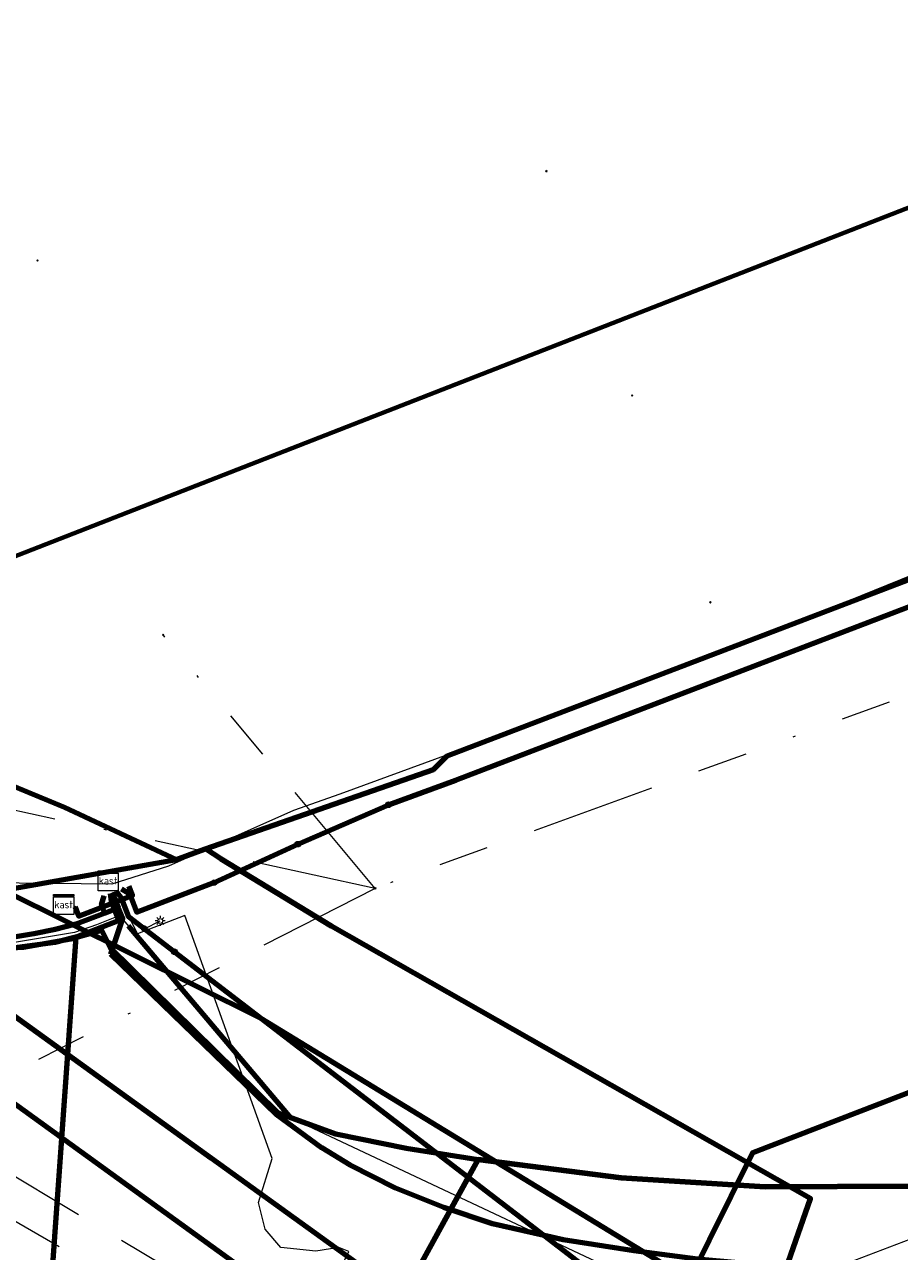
# Model space of a CAD drawing. Header units: metres. Extents: x 242122 to 243107, y 567823 to 568786.
# Tile 22 of 89: x 242213 to 242248, y 568073 to 568122. Entities that reach past the tile are written whole.
import ezdxf
from ezdxf.enums import TextEntityAlignment as Align
from ezdxf.lldxf.tags import DXFTag

# ---------------------------------------------------------------- set-up
doc = ezdxf.new("R2010")
doc.units = ezdxf.units.M
doc.linetypes.add('RI-OVERIG-SO', pattern=[17, 5, -2, 2, -2, 0, -2, 2, -2])
for name, color, linetype, lineweight in [('B-WA-IE-MEUBILAIR-S', 7, 'Continuous', 18), ('B-WA-KL-DATA-G', 90, 'KL-DATA-SO', 18), ('B-WA-KL-DATA_DUCT-G', 90, 'Continuous', 100), ('B-WA-KL-DATA_HULPSTUK-S', 90, 'Continuous', 18), ('B-WA-KL-DATA_KABELBED-G', 90, 'Continuous', 100), ('B-WA-KL-DATA_MANTELBUIS-G', 90, 'Continuous', 100), ('B-WA-KL-ET_LS-G', 190, 'KL-LS-SO', 18), ('B-WA-KL-ET_LS_DUCT-G', 190, 'Continuous', 100), ('B-WA-KL-ET_LS_HULPSTUK-S', 190, 'Continuous', 18), ('B-WA-KL-ET_LS_KABELBED-G', 190, 'Continuous', 100), ('B-WA-KL-ET_LS_MANTELBUIS-G', 190, 'Continuous', 100), ('B-WA-KL-ET_MS-G', 130, 'KL-MS-SO', 18), ('B-WA-KL-ET_MS_DUCT-G', 130, 'Continuous', 100), ('B-WA-KL-ET_MS_KABELBED-G', 130, 'Continuous', 100), ('B-WA-KL-ET_MS_MANTELBUIS-G', 130, 'Continuous', 100), ('B-WA-KL-GAS_LD-G', 50, 'KL-GAS_LD-SO', 18), ('B-WA-KL-GAS_LD_MANTELBUIS-G', 50, 'Continuous', 100), ('B-WA-OG-INFO_ORIENTATIEPOLYGOON-GV', 7, 'Continuous', 70), ('B-WA-RI-VRIJVERVAL-G', 210, 'RI-OVERIG-SO', 18), ('B-WA-RI-VRIJVERVAL_HULPSTUK-S', 210, 'Continuous', 18), ('B-WE-IE-MEUBILAIR_ENEXIS NETBEHEER BV-S', 7, 'Continuous', 18), ('B-WE-KL-DATA_DUCT_ZIGGO BV-G', 90, 'Continuous', 100), ('B-WE-KL-DATA_HULPSTUK_KPN BV-S', 90, 'Continuous', 18), ('B-WE-KL-DATA_KABELBED_KPN BV-G', 90, 'Continuous', 100), ('B-WE-KL-DATA_KABELBED_ZIGGO BV-G', 90, 'Continuous', 100), ('B-WE-KL-DATA_MANTELBUIS_160_ZIGGO BV-G', 90, 'Continuous', 100), ('B-WE-KL-DATA_MANTELBUIS_POLYVINYLCHLORIDE PVC_1_KPN BV-G', 90, 'Continuous', 100), ('B-WE-KL-DATA_REGGEFIBER OPERATOR BV-G', 90, 'KL-DATA-SO', 18), ('B-WE-KL-ET_LS_230 V_ENEXIS NETBEHEER BV-G', 190, 'KL-LS-SO', 18), ('B-WE-KL-ET_LS_400 V_ENEXIS NETBEHEER BV-G', 190, 'KL-LS-SO', 18), ('B-WE-KL-ET_LS_DUCT_ENEXIS NETBEHEER BV-G', 190, 'Continuous', 100), ('B-WE-KL-ET_LS_HULPSTUK_ENEXIS NETBEHEER BV-S', 190, 'Continuous', 18), ('B-WE-KL-ET_LS_KABELBED_ENEXIS NETBEHEER BV-G', 190, 'Continuous', 100), ('B-WE-KL-ET_LS_MANTELBUIS_OVERIG_50_ENEXIS NETBEHEER BV-G', 190, 'Continuous', 100), ('B-WE-KL-ET_MS_10 KV_ENEXIS NETBEHEER BV-G', 130, 'KL-MS-SO', 18), ('B-WE-KL-ET_MS_DUCT_ENEXIS NETBEHEER BV-G', 130, 'Continuous', 100), ('B-WE-KL-ET_MS_ENEXIS NETBEHEER BV-G', 130, 'KL-MS-SO', 18), ('B-WE-KL-ET_MS_KABELBED_ENEXIS NETBEHEER BV-G', 130, 'Continuous', 100), ('B-WE-KL-ET_MS_MANTELBUIS_POLYVINYLCHLORIDE PVC_100_ENEXIS NETBEHEER BV-G', 130, 'Continuous', 100), ('B-WE-KL-GAS_LD_MANTELBUIS_POLYVINYLCHLORIDE PVC_110_ENEXIS NETBEHEER BV-G', 50, 'Continuous', 100), ('B-WE-KL-GAS_LD_SLAGVAST PVC_63_0.1 BAR_ENEXIS NETBEHEER BV-G', 50, 'KL-GAS_LD-SO', 18), ('B-WE-RI-VRIJVERVAL_GEMEENTE TYNAARLO-G', 210, 'RI-OVERIG-SO', 18), ('B-WE-RI-VRIJVERVAL_HULPSTUK_GEMEENTE TYNAARLO-S', 210, 'Continuous', 18), ('V-WA-KL-ET_MS_KABELBED-G', 130, 'V-CONTINUOUS-SO', 100), ('V-WE-KL-ET_MS_KABELBED_ENEXIS NETBEHEER BV-G', 130, 'V-CONTINUOUS-SO', 100)]:
    doc.layers.add(name, color=color, linetype=linetype, lineweight=lineweight)
doc.styles.add('NLCS-ISO', font='NLCS-ISO.ttf')
doc.styles.get("Standard").update_dxf_attribs({"font": 'arial.ttf'})
tags = doc.linetypes.add('KL-DATA-SO', pattern='A,4,-1,[101,NLCS.shx,S=0.5,R=0,X=0,Y=0],-1,4,-1,["D",Standard,S=1,R=0,X=-0.25,Y=-0.5],-1.5', length=12.5).pattern_tags.tags
tags[18] = DXFTag(74, 10)
tags = doc.linetypes.add('KL-GAS_LD-SO', pattern='A,4,-1,[69,NLCS.shx,S=0.5,R=0,X=0,Y=0],-1,4,-1,["L",Standard,S=1,R=0,X=0.25,Y=-0.5],-2', length=13).pattern_tags.tags
tags[18] = DXFTag(74, 10)
tags = doc.linetypes.add('KL-LS-SO', pattern='A,4,-1,[103,NLCS.shx,S=0.75,R=0,X=0,Y=0],-1,4,-1,["L",Standard,S=1,R=0,X=0,Y=-0.5],-2', length=13).pattern_tags.tags
tags[18] = DXFTag(74, 10)
tags = doc.linetypes.add('KL-MS-SO', pattern='A,4,-1,[103,NLCS.shx,S=0.75,R=0,X=0,Y=0],-1,4,-1,["M",Standard,S=1,R=0,X=0,Y=-0.5],-2', length=13).pattern_tags.tags
tags[18] = DXFTag(74, 10)
doc.linetypes.add('V-CONTINUOUS-SO', pattern='A,3.5,[24,NLCS.shx,S=0.5,R=0,X=0,Y=0],3.5', length=7)

# ---------------------------------------------------------------- blocks, each defined once
blk = doc.blocks.new('SKL-WTB_HULP_OVERIG-SO')
at = {"color": 0, "linetype": 'ByBlock', "lineweight": 18}
for points in [[(-0.14, 0.14), (0.14, -0.14)], [(0.14, 0.14), (-0.14, -0.14)]]:
    blk.add_lwpolyline(points, dxfattribs=at)
at = {"color": 0, "linetype": 'ByBlock', "lineweight": 18, "style": 'NLCS-ISO', "flags": 1}
for tag, p in [('TYPE', (1.5, 0)), ('OMSCHRIJVING', (1.5, -3)), ('LABEL', (1.5, -1.5))]:
    blk.add_attdef(tag, p, '', height=1, dxfattribs=at)
blk = doc.blocks.new('SRI-HULP_OVERIG-SO')
at = {"color": 0, "linetype": 'ByBlock', "lineweight": 18}
for points in [[(-0.14, 0.14), (0.14, -0.14)], [(0.14, 0.14), (-0.14, -0.14)]]:
    blk.add_lwpolyline(points, dxfattribs=at)
at = {"color": 0, "linetype": 'ByBlock', "lineweight": 18, "style": 'NLCS-ISO', "flags": 1}
for tag, p in [('TYPE', (1.5, 0)), ('OMSCHRIJVING', (1.5, -3)), ('LABEL', (1.5, -1.5))]:
    blk.add_attdef(tag, p, '', height=1, dxfattribs=at)
blk = doc.blocks.new('SKL-WTB_HULP_KAST-SO')
at = {"color": 0, "linetype": 'ByBlock', "lineweight": 18}
for points in [[(-2, 2), (2, 2), (2, 1.68), (-2, 1.68)], [(-2, 1.52), (2, 1.52), (2, -2), (-2, -2)]]:
    blk.add_lwpolyline(points, close=True, dxfattribs=at)
at = {"color": 0, "linetype": 'ByBlock', "lineweight": 18, "style": 'NLCS-ISO'}
blk.add_text('kast', height=1.5, dxfattribs=at).set_placement((0, 0), align=Align.MIDDLE_CENTER)
at = {"color": 0, "linetype": 'ByBlock', "lineweight": 18, "style": 'NLCS-ISO', "flags": 1}
for tag, p in [('TYPE', (2.5, 0)), ('OMSCHRIJVING', (2.5, -3)), ('LABEL', (2.5, -1.5))]:
    blk.add_attdef(tag, p, '', height=1, dxfattribs=at)
blk = doc.blocks.new('SKL-WTB_HULP_MOF-SO')
at = {"linetype": 'ByBlock', "lineweight": 18}
h = blk.add_hatch(color=0, dxfattribs=at)
h.dxf.hatch_style = 1
h.paths.add_polyline_path([(-0.5625, 0, 1), (0.5625, 0, 1)])
at = {"color": 0, "linetype": 'ByBlock', "lineweight": 18}
blk.add_circle((0, 0), 0.5625, dxfattribs=at)
at = {"color": 0, "linetype": 'ByBlock', "lineweight": 18, "style": 'NLCS-ISO', "flags": 1}
for tag, p in [('TYPE', (1.5, 0)), ('OMSCHRIJVING', (1.5, -3)), ('LABEL', (1.5, -1.5))]:
    blk.add_attdef(tag, p, '', height=1, dxfattribs=at)
blk = doc.blocks.new('SIE-MEUBILAIR_PAAL_LICHTMAST-SO')
for points in [[(-0.62, 0), (-1, 0)], [(-0.71, 0.71), (-0.44, 0.44)], [(0, 1), (0, 0.62)], [(0.44, 0.44), (0.71, 0.71)], [(1, 0), (0.62, 0)], [(-0.71, -0.71), (-0.44, -0.44)], [(0, -0.62), (0, -1)], [(0.44, -0.44), (0.71, -0.71)]]:
    blk.add_lwpolyline(points)
blk.add_circle((0, 0), 0.5)

msp = doc.modelspace()

# ---------------------------------------------------------------- linework, layer by layer
at = {"layer": 'B-WA-KL-DATA-G'}
for points in [[(242183.698, 568088.413), (242184.361, 568088.933), (242189.022, 568089.613), (242197.095, 568093.961), (242197.756, 568094.275), (242198.246, 568093.65), (242203.759, 568090.195), (242205.506, 568086.834), (242208.005, 568087.697), (242210.574, 568087.279), (242216.783, 568087.21), (242219.059, 568087.94), (242224.052, 568090.166), (242225.896, 568090.813), (242232.119, 568093.089), (242240.647, 568096.284), (242251.341, 568100.604), (242256.093, 568101.214), (242261.05, 568102.781), (242267.49, 568105.404), (242280.034, 568110.262), (242281.993, 568111.087), (242291.833, 568115.149), (242303.566, 568119.973)], [(242220.723, 568061.262), (242226.246, 568072.514), (242225.846, 568072.668), (242224.929, 568072.531), (242223.533, 568072.67), (242222.909, 568073.404), (242222.642, 568074.47), (242223.182, 568076.228), (242219.694, 568085.954), (242217.804, 568085.217), (242217.431, 568085.972)]]:
    msp.add_lwpolyline(points, dxfattribs=at)
at = {"layer": 'B-WA-KL-DATA_DUCT-G'}
for points in [[(242222.253, 568060.14), (242224.419, 568063.027), (242229.241, 568072.227), (242231.415, 568076.197), (242237.135, 568075.461), (242242.891, 568075.102), (242248.656, 568075.121), (242254.406, 568075.518), (242293.575, 568088.67), (242324.717, 568102.764), (242333.122, 568105.984), (242339.631, 568108.407)], [(242222.253, 568060.14), (242224.419, 568063.027), (242229.241, 568072.227), (242231.415, 568076.197), (242237.135, 568075.461), (242242.891, 568075.102), (242248.656, 568075.121), (242254.406, 568075.518), (242293.575, 568088.67), (242324.717, 568102.764), (242333.122, 568105.984), (242339.631, 568108.407)], [(242222.253, 568060.14), (242224.419, 568063.027), (242229.241, 568072.227), (242231.415, 568076.197), (242237.135, 568075.461), (242242.891, 568075.102), (242248.656, 568075.121), (242254.406, 568075.518), (242293.575, 568088.67), (242324.717, 568102.764), (242333.122, 568105.984), (242339.631, 568108.407)], [(242231.127, 568075.67), (242231.415, 568076.197), (242237.135, 568075.461), (242242.891, 568075.102), (242248.656, 568075.121), (242254.406, 568075.518), (242293.575, 568088.67), (242324.717, 568102.764), (242333.122, 568105.984), (242339.631, 568108.407)], [(242195.645, 568093.571), (242195.834, 568093.382), (242198.153, 568091.274), (242199.373, 568089.796), (242200.758, 568088.471), (242202.826, 568086.974), (242204.517, 568086.072), (242206.914, 568085.189), (242209.419, 568084.69), (242211.332, 568084.576), (242213.245, 568084.686), (242215.132, 568085.019), (242216.363, 568085.363), (242216.719, 568084.64), (242223.415, 568078.052), (242225.709, 568077.222), (242228.545, 568076.646), (242231.415, 568076.197), (242237.135, 568075.461), (242242.891, 568075.102), (242248.656, 568075.121), (242254.406, 568075.518), (242293.575, 568088.67)], [(242195.645, 568093.571), (242195.834, 568093.382), (242198.153, 568091.274), (242199.373, 568089.796), (242200.758, 568088.471), (242202.826, 568086.974), (242204.517, 568086.072), (242206.914, 568085.189), (242209.419, 568084.69), (242211.332, 568084.576), (242213.245, 568084.686), (242215.132, 568085.019), (242216.363, 568085.363), (242216.719, 568084.64), (242223.415, 568078.052), (242225.709, 568077.222), (242228.545, 568076.646), (242231.415, 568076.197), (242237.135, 568075.461), (242242.891, 568075.102), (242248.656, 568075.121), (242254.406, 568075.518), (242293.575, 568088.67)], [(242195.645, 568093.571), (242195.834, 568093.382), (242198.153, 568091.274), (242199.373, 568089.796), (242200.758, 568088.471), (242202.826, 568086.974), (242204.517, 568086.072), (242206.914, 568085.189), (242209.419, 568084.69), (242211.332, 568084.576), (242213.245, 568084.686), (242215.132, 568085.019), (242216.363, 568085.363), (242216.719, 568084.64), (242223.415, 568078.052), (242225.709, 568077.222), (242228.545, 568076.646), (242231.415, 568076.197), (242237.135, 568075.461), (242242.891, 568075.102), (242248.656, 568075.121), (242254.406, 568075.518), (242293.575, 568088.67)], [(242195.645, 568093.571), (242195.834, 568093.382), (242198.153, 568091.274), (242199.373, 568089.796), (242200.758, 568088.471), (242202.826, 568086.974), (242204.517, 568086.072), (242206.914, 568085.189), (242209.419, 568084.69), (242211.332, 568084.576), (242213.245, 568084.686), (242215.132, 568085.019), (242216.363, 568085.363), (242216.719, 568084.64), (242223.415, 568078.052), (242225.709, 568077.222), (242228.545, 568076.646), (242231.415, 568076.197), (242237.135, 568075.461), (242242.891, 568075.102), (242248.656, 568075.121), (242254.406, 568075.518), (242293.575, 568088.67)], [(242231.127, 568075.67), (242229.241, 568072.227), (242224.419, 568063.027), (242222.253, 568060.14)]]:
    msp.add_lwpolyline(points, dxfattribs=at)
at = {"layer": 'B-WA-KL-DATA_KABELBED-G'}
for points in [[(242220.518, 568088.614), (242229.634, 568091.784), (242230.163, 568092.313), (242251.63, 568100.52)], [(242201.399, 568095.859), (242214.888, 568090.282), (242219.365, 568088.182), (242219.365, 568088.182)], [(242195.645, 568093.571), (242195.834, 568093.382), (242198.153, 568091.274), (242199.373, 568089.796), (242200.758, 568088.471), (242202.826, 568086.974), (242204.517, 568086.072), (242206.914, 568085.189), (242209.419, 568084.69), (242211.332, 568084.576), (242212.609, 568084.624), (242214.508, 568084.883), (242216.363, 568085.363), (242216.719, 568084.64)], [(242219.364, 568088.182), (242219.365, 568088.182), (242220.192, 568088.498), (242220.516, 568088.61)], [(242242.881, 568070.138), (242243.333, 568070.704), (242244.7, 568074.635), (242225.558, 568085.519), (242221.134, 568088.214), (242220.516, 568088.61)], [(242212.449, 568086.965), (242219.365, 568088.182)], [(242221.134, 568088.214), (242225.558, 568085.519)], [(242212.449, 568086.965), (242222.726, 568081.84), (242242.691, 568069.653), (242242.692, 568069.653)], [(242214.806, 568085.789), (242219.786, 568083.305)], [(242216.719, 568084.64), (242223.415, 568078.052)], [(242223.415, 568078.052), (242225.709, 568077.222), (242228.545, 568076.646), (242231.415, 568076.197)], [(242231.127, 568075.67), (242231.415, 568076.197)], [(242231.415, 568076.197), (242237.135, 568075.461), (242242.891, 568075.102), (242248.656, 568075.121), (242254.406, 568075.518)], [(242229.241, 568072.227), (242231.127, 568075.67)]]:
    msp.add_lwpolyline(points, dxfattribs=at)
at = {"layer": 'B-WA-KL-DATA_MANTELBUIS-G'}
for points in [[(242221.134, 568088.214), (242225.558, 568085.519)], [(242214.806, 568085.789), (242219.786, 568083.305)], [(242223.415, 568078.052), (242216.719, 568084.64)]]:
    msp.add_lwpolyline(points, dxfattribs=at)
at = {"layer": 'B-WA-KL-ET_LS-G'}
for points in [[(242339.648, 568108.364), (242333.106, 568105.942), (242324.701, 568102.71), (242290.484, 568088.68), (242248.167, 568071.733), (242247.159, 568071.691), (242245.342, 568071.774), (242243.286, 568071.93), (242240.181, 568072.21), (242237.637, 568072.543), (242234.812, 568072.979), (242231.987, 568073.623), (242230.045, 568074.277), (242228.114, 568075.045), (242226.297, 568075.97), (242225.165, 568076.655), (242223.358, 568077.984), (242216.732, 568084.402), (242217.21, 568085.835), (242216.807, 568086.87)], [(242227.828, 568090.376), (242230.526, 568091.366), (242254.525, 568100.549), (242255.231, 568099.853)], [(242216.807, 568086.87), (242217.047, 568086.253), (242215.339, 568085.596), (242214.505, 568085.383), (242213.661, 568085.211), (242212.932, 568085.099), (242212.221, 568085.318), (242210.688, 568085.421), (242207.14, 568086.035), (242202.883, 568087.912), (242198.173, 568091.589), (242196.012, 568093.714)], [(242224.211, 568088.801), (242227.828, 568090.376)], [(242220.865, 568087.261), (242224.211, 568088.801)], [(242217.459, 568087.122), (242217.604, 568086.748), (242215.458, 568085.92), (242215.314, 568086.295)], [(242217.168, 568087.01), (242217.496, 568086.812), (242217.775, 568086.08), (242220.865, 568087.261)], [(242216.465, 568086.738), (242216.368, 568086.376), (242216.497, 568086.041), (242215.339, 568085.596), (242214.505, 568085.383), (242213.661, 568085.211), (242212.81, 568085.08), (242211.954, 568084.991), (242211.083, 568084.942), (242210.735, 568084.932), (242210.064, 568084.94), (242209.556, 568084.961), (242209.048, 568084.997), (242208.548, 568085.048), (242208.112, 568085.08), (242207.676, 568085.12), (242207.242, 568085.166), (242206.808, 568085.22), (242206.376, 568085.28), (242205.963, 568084.627), (242200.655, 568077.084), (242199.705, 568076.674)], [(242203.568, 568073.842), (242210.013, 568084.643), (242210.214, 568084.939), (242210.735, 568084.932), (242211.083, 568084.942), (242211.954, 568084.991), (242212.81, 568085.08), (242213.661, 568085.211), (242214.505, 568085.383), (242215.339, 568085.596), (242216.497, 568086.041), (242216.368, 568086.376), (242216.465, 568086.738)], [(242211.083, 568084.942), (242211.954, 568084.991), (242212.81, 568085.08), (242213.494, 568085.185), (242213.661, 568085.211), (242214.505, 568085.383), (242215.339, 568085.596), (242216.497, 568086.041), (242216.368, 568086.376), (242216.465, 568086.738)], [(242216.706, 568086.831), (242216.754, 568086.526), (242217.055, 568085.744), (242215.332, 568085.081), (242214.205, 568069.171), (242213.532, 568066.535)], [(242216.706, 568086.831), (242216.754, 568086.526), (242217.055, 568085.744), (242215.332, 568085.081), (242214.205, 568069.171), (242213.532, 568066.535)], [(242219.281, 568084.497), (242217.439, 568085.911), (242217.149, 568086.671), (242216.949, 568086.925)], [(242216.949, 568086.925), (242217.149, 568086.671), (242217.439, 568085.911), (242241.794, 568067.207), (242255.023, 568057.867), (242276.175, 568042.345), (242283.614, 568038.102), (242293.897, 568032.246), (242303.934, 568026.506), (242304.772, 568025.953), (242305.562, 568025.333), (242306.297, 568024.649), (242306.973, 568023.907), (242307.594, 568023.111), (242309.618, 568019.591)], [(242218.077, 568085.421), (242218.713, 568085.728)], [(242308.495, 568021.543), (242307.594, 568023.111), (242306.973, 568023.907), (242306.297, 568024.649), (242305.562, 568025.333), (242304.772, 568025.953), (242303.934, 568026.506), (242293.897, 568032.246), (242283.614, 568038.102), (242276.175, 568042.345), (242255.023, 568057.867), (242241.794, 568067.207), (242219.281, 568084.497)]]:
    msp.add_lwpolyline(points, dxfattribs=at)
at = {"layer": 'B-WA-KL-ET_LS_DUCT-G'}
msp.add_lwpolyline([(242216.732, 568084.402), (242223.358, 568077.984)], dxfattribs=at)
at = {"layer": 'B-WA-KL-ET_LS_KABELBED-G'}
for points in [[(242227.828, 568090.376), (242230.526, 568091.366), (242254.525, 568100.549), (242255.231, 568099.853)], [(242224.211, 568088.801), (242227.828, 568090.376)], [(242220.865, 568087.261), (242224.211, 568088.801)], [(242217.459, 568087.122), (242217.604, 568086.748), (242215.458, 568085.92), (242215.314, 568086.295)], [(242217.168, 568087.01), (242217.496, 568086.812), (242217.775, 568086.08), (242220.865, 568087.261)], [(242216.706, 568086.831), (242216.754, 568086.526), (242217.055, 568085.744), (242215.332, 568085.081), (242214.205, 568069.171), (242213.532, 568066.535)], [(242216.497, 568086.041), (242216.368, 568086.376), (242216.465, 568086.738)], [(242217.047, 568086.253), (242216.807, 568086.87)], [(242219.281, 568084.497), (242217.439, 568085.911), (242217.149, 568086.671), (242216.949, 568086.925)], [(242216.497, 568086.041), (242217.047, 568086.253)], [(242216.732, 568084.402), (242217.21, 568085.835), (242217.047, 568086.253)], [(242215.339, 568085.596), (242216.497, 568086.041)], [(242215.339, 568085.596), (242214.505, 568085.383), (242213.661, 568085.211), (242212.932, 568085.099)], [(242223.358, 568077.984), (242216.732, 568084.402)], [(242234.053, 568073.152), (242219.281, 568084.497)], [(242278.689, 568083.956), (242248.167, 568071.733), (242247.159, 568071.691), (242245.342, 568071.774), (242243.286, 568071.93), (242240.181, 568072.21), (242237.637, 568072.543), (242234.812, 568072.979), (242234.053, 568073.152)], [(242234.053, 568073.152), (242231.987, 568073.623), (242230.045, 568074.277), (242228.114, 568075.045), (242226.297, 568075.97), (242225.165, 568076.655), (242223.358, 568077.984)], [(242308.495, 568021.543), (242307.594, 568023.111), (242306.973, 568023.907), (242306.297, 568024.649), (242305.562, 568025.333), (242304.772, 568025.953), (242303.934, 568026.506), (242293.897, 568032.246), (242283.614, 568038.102), (242276.175, 568042.345), (242255.023, 568057.867), (242241.794, 568067.207), (242234.053, 568073.152)]]:
    msp.add_lwpolyline(points, dxfattribs=at)
at = {"layer": 'B-WA-KL-ET_LS_MANTELBUIS-G'}
msp.add_lwpolyline([(242216.732, 568084.402), (242223.358, 568077.984)], dxfattribs=at)
at = {"layer": 'B-WA-KL-ET_MS-G'}
for points in [[(242336.16, 568117.297), (242334.94, 568112.18), (242242.389, 568076.458), (242237.191, 568065.982), (242235.138, 568067.153)], [(242336.16, 568117.297), (242334.94, 568112.18), (242242.389, 568076.458), (242237.191, 568065.982), (242239.421, 568064.773)], [(242197.536, 568094.309), (242210.425, 568083.689), (242226.529, 568072.069), (242235.138, 568067.153)], [(242191.938, 568092.123), (242207.996, 568081.946), (242232.909, 568063.927), (242234.052, 568066.183), (242236.665, 568064.747)]]:
    msp.add_lwpolyline(points, dxfattribs=at)
at = {"layer": 'B-WA-KL-ET_MS_DUCT-G'}
msp.add_lwpolyline([(242220.74, 568076.246), (242210.425, 568083.689)], dxfattribs=at)
at = {"layer": 'B-WA-KL-ET_MS_KABELBED-G'}
for points in [[(242319.982, 568106.407), (242242.389, 568076.458), (242237.191, 568065.982)], [(242210.425, 568083.689), (242220.74, 568076.246)], [(242220.74, 568076.246), (242226.529, 568072.069), (242235.138, 568067.153)]]:
    msp.add_lwpolyline(points, dxfattribs=at)
at = {"layer": 'B-WA-KL-ET_MS_MANTELBUIS-G'}
msp.add_lwpolyline([(242220.74, 568076.246), (242210.425, 568083.689)], dxfattribs=at)
at = {"layer": 'B-WA-KL-GAS_LD-G'}
msp.add_lwpolyline([(242241.329, 568069.654), (242223.95, 568077.845), (242217.089, 568085.951), (242216.164, 568085.569), (242215.282, 568085.27), (242211.589, 568084.656), (242210.536, 568084.547), (242208.763, 568084.642), (242206.739, 568085.371), (242204.534, 568086.361), (242203.076, 568087.183), (242197.832, 568091.914), (242196.101, 568093.748)], dxfattribs=at)
at = {"layer": 'B-WA-KL-GAS_LD_MANTELBUIS-G'}
msp.add_lwpolyline([(242223.95, 568077.845), (242217.445, 568085.53)], dxfattribs=at)
at = {"layer": 'B-WA-OG-INFO_ORIENTATIEPOLYGOON-GV'}
msp.add_lwpolyline([(242751.967, 568556.271), (242565.688, 568463.851), (242442.85, 568671.226), (242460.056, 568681.418), (242444.987, 568707.443), (242384.409, 568672.369), (242399.477, 568646.343), (242416.686, 568656.536), (242474.782, 568558.454), (242515.844, 568427.317), (242539.317, 568384.982), (242400.498, 568317.023), (242430.516, 568248.248), (242303.944, 568199.794), (242325.606, 568144.321), (242183.26, 568088.734), (242295.105, 568006.717), (242295.17, 568006.649), (242357.548, 568062.526), (242331.727, 568128.648), (242468.882, 568171.376), (242541.371, 568017.685), (242914.445, 568112.908)], dxfattribs=at)
at = {"layer": 'B-WA-RI-VRIJVERVAL-G'}
for points in [[(242286.582, 568108.513), (242227.307, 568087.033)], [(242227.307, 568087.033), (242218.823, 568097.166)], [(242227.307, 568087.033), (242211.714, 568090.407)], [(242244.042, 568071.248), (242294.843, 568090.469)], [(242227.307, 568087.033), (242212.92, 568079.713)], [(242211.155, 568076.557), (242229.636, 568065.503)], [(242210.338, 568075.217), (242253.065, 568050.523)]]:
    msp.add_lwpolyline(points, dxfattribs=at)
at = {"layer": 'B-WE-KL-DATA_DUCT_ZIGGO BV-G'}
for points in [[(242231.127, 568075.67), (242231.415, 568076.197), (242237.135, 568075.461), (242242.891, 568075.102), (242248.656, 568075.121), (242254.406, 568075.518), (242293.575, 568088.67), (242324.717, 568102.764), (242333.122, 568105.984), (242375.755, 568121.853), (242447.517, 568149.759), (242450.839, 568158.661), (242456.618, 568160.866), (242458.928, 568162.157), (242465.781, 568164.81), (242482.338, 568127.684), (242483.411, 568124.93), (242490.196, 568127.174)], [(242177.449, 568050.721), (242178.346, 568050.803), (242188.009, 568051.654), (242200.47, 568052.47), (242202.217, 568052.414), (242209.51, 568052.673), (242213.933, 568049.315), (242215.144, 568051.209), (242217.57, 568053.898), (242224.419, 568063.027), (242229.241, 568072.227), (242231.415, 568076.197), (242237.135, 568075.461), (242242.891, 568075.102), (242248.656, 568075.121), (242254.406, 568075.518), (242293.575, 568088.67), (242324.717, 568102.764), (242333.122, 568105.984), (242375.755, 568121.853), (242447.517, 568149.759)], [(242242.263, 568030.298), (242233.715, 568036.278), (242213.933, 568049.315), (242215.144, 568051.209), (242217.57, 568053.898), (242224.419, 568063.027), (242229.241, 568072.227), (242231.415, 568076.197), (242237.135, 568075.461), (242242.891, 568075.102), (242248.656, 568075.121), (242254.406, 568075.518), (242293.575, 568088.67), (242324.717, 568102.764), (242333.122, 568105.984), (242375.755, 568121.853), (242447.517, 568149.759)], [(242193.617, 568095.597), (242195.834, 568093.382), (242198.153, 568091.274), (242199.373, 568089.796), (242200.758, 568088.471), (242202.826, 568086.974), (242204.517, 568086.072), (242206.914, 568085.189), (242209.419, 568084.69), (242211.332, 568084.576), (242213.245, 568084.686), (242215.132, 568085.019), (242216.363, 568085.363), (242216.719, 568084.64), (242223.415, 568078.052), (242225.709, 568077.222), (242228.545, 568076.646), (242231.415, 568076.197), (242237.135, 568075.461), (242242.891, 568075.102), (242248.656, 568075.121), (242254.406, 568075.518), (242293.575, 568088.67)], [(242193.617, 568095.597), (242195.834, 568093.382), (242198.153, 568091.274), (242199.373, 568089.796), (242200.758, 568088.471), (242202.826, 568086.974), (242204.517, 568086.072), (242206.914, 568085.189), (242209.419, 568084.69), (242211.332, 568084.576), (242213.245, 568084.686), (242215.132, 568085.019), (242216.363, 568085.363), (242216.719, 568084.64), (242223.415, 568078.052), (242225.709, 568077.222), (242228.545, 568076.646), (242231.415, 568076.197), (242237.135, 568075.461), (242242.891, 568075.102), (242248.656, 568075.121), (242254.406, 568075.518), (242293.575, 568088.67)], [(242193.617, 568095.597), (242195.834, 568093.382), (242198.153, 568091.274), (242199.373, 568089.796), (242200.758, 568088.471), (242202.826, 568086.974), (242204.517, 568086.072), (242206.914, 568085.189), (242209.419, 568084.69), (242211.332, 568084.576), (242213.245, 568084.686), (242215.132, 568085.019), (242216.363, 568085.363), (242216.719, 568084.64), (242223.415, 568078.052), (242225.709, 568077.222), (242228.545, 568076.646), (242231.415, 568076.197), (242237.135, 568075.461), (242242.891, 568075.102), (242248.656, 568075.121), (242254.406, 568075.518), (242293.575, 568088.67)], [(242193.617, 568095.597), (242195.834, 568093.382), (242198.153, 568091.274), (242199.373, 568089.796), (242200.758, 568088.471), (242202.826, 568086.974), (242204.517, 568086.072), (242206.914, 568085.189), (242209.419, 568084.69), (242211.332, 568084.576), (242213.245, 568084.686), (242215.132, 568085.019), (242216.363, 568085.363), (242216.719, 568084.64), (242223.415, 568078.052), (242225.709, 568077.222), (242228.545, 568076.646), (242231.415, 568076.197), (242237.135, 568075.461), (242242.891, 568075.102), (242248.656, 568075.121), (242254.406, 568075.518), (242293.575, 568088.67)], [(242193.617, 568095.597), (242195.834, 568093.382), (242198.153, 568091.274), (242199.373, 568089.796), (242200.758, 568088.471), (242202.826, 568086.974), (242204.517, 568086.072), (242206.914, 568085.189), (242209.419, 568084.69), (242211.332, 568084.576), (242213.245, 568084.686), (242215.132, 568085.019), (242216.363, 568085.363), (242216.719, 568084.64), (242223.415, 568078.052), (242225.709, 568077.222), (242228.545, 568076.646), (242231.415, 568076.197), (242237.135, 568075.461), (242242.891, 568075.102), (242248.656, 568075.121), (242254.406, 568075.518), (242293.575, 568088.67)], [(242293.575, 568088.67), (242254.406, 568075.518), (242248.656, 568075.121), (242242.891, 568075.102), (242237.135, 568075.461), (242231.415, 568076.197), (242229.241, 568072.227), (242224.419, 568063.027), (242217.57, 568053.898), (242215.144, 568051.209), (242213.933, 568049.315), (242209.51, 568052.673), (242202.217, 568052.414), (242200.47, 568052.47), (242188.009, 568051.654), (242178.346, 568050.803), (242145.854, 568047.828), (242129.173, 568045.721), (242125.706, 568042.873), (242125.206, 568042.697), (242122.038, 568041.737)], [(242280.883, 568000.874), (242277.61, 568005.159), (242257.548, 568019.628), (242242.263, 568030.298), (242233.715, 568036.278), (242213.933, 568049.315), (242215.144, 568051.209), (242217.57, 568053.898), (242224.419, 568063.027), (242229.241, 568072.227), (242231.127, 568075.67)]]:
    msp.add_lwpolyline(points, dxfattribs=at)
at = {"layer": 'B-WE-KL-DATA_KABELBED_KPN BV-G'}
for points in [[(242190.181, 568100.94), (242191.577, 568099.92), (242214.888, 568090.282), (242219.365, 568088.182), (242219.365, 568088.182)], [(242220.518, 568088.614), (242229.634, 568091.784), (242230.163, 568092.313), (242251.63, 568100.52)], [(242219.364, 568088.182), (242219.365, 568088.182), (242220.192, 568088.498), (242220.516, 568088.61)], [(242242.881, 568070.138), (242243.333, 568070.704), (242244.7, 568074.635), (242225.558, 568085.519), (242221.134, 568088.214), (242220.516, 568088.61)], [(242212.449, 568086.965), (242219.365, 568088.182)], [(242221.134, 568088.214), (242225.558, 568085.519)], [(242212.449, 568086.965), (242222.726, 568081.84), (242242.691, 568069.653), (242242.692, 568069.653)], [(242214.806, 568085.789), (242219.786, 568083.305)]]:
    msp.add_lwpolyline(points, dxfattribs=at)
at = {"layer": 'B-WE-KL-DATA_KABELBED_ZIGGO BV-G'}
for points in [[(242193.617, 568095.597), (242195.834, 568093.382), (242198.153, 568091.274), (242199.373, 568089.796), (242200.758, 568088.471), (242202.826, 568086.974), (242204.517, 568086.072), (242206.914, 568085.189), (242209.419, 568084.69), (242211.332, 568084.576), (242213.245, 568084.686), (242215.132, 568085.019), (242216.363, 568085.363), (242216.719, 568084.64)], [(242216.719, 568084.64), (242223.415, 568078.052)], [(242223.415, 568078.052), (242225.709, 568077.222), (242228.545, 568076.646), (242231.415, 568076.197)], [(242231.127, 568075.67), (242231.415, 568076.197)], [(242231.415, 568076.197), (242237.135, 568075.461), (242242.891, 568075.102), (242248.656, 568075.121), (242254.406, 568075.518)], [(242229.241, 568072.227), (242231.127, 568075.67)]]:
    msp.add_lwpolyline(points, dxfattribs=at)
at = {"layer": 'B-WE-KL-DATA_MANTELBUIS_160_ZIGGO BV-G'}
msp.add_lwpolyline([(242223.415, 568078.052), (242216.719, 568084.64)], dxfattribs=at)
at = {"layer": 'B-WE-KL-DATA_MANTELBUIS_POLYVINYLCHLORIDE PVC_1_KPN BV-G'}
for points in [[(242221.134, 568088.214), (242225.558, 568085.519)], [(242214.806, 568085.789), (242219.786, 568083.305)]]:
    msp.add_lwpolyline(points, dxfattribs=at)
at = {"layer": 'B-WE-KL-DATA_REGGEFIBER OPERATOR BV-G'}
for points in [[(242189.022, 568089.613), (242197.095, 568093.961), (242197.756, 568094.275), (242198.246, 568093.65), (242203.759, 568090.195), (242205.506, 568086.834), (242208.005, 568087.697), (242210.574, 568087.279), (242216.783, 568087.21), (242219.059, 568087.94), (242224.052, 568090.166), (242225.896, 568090.814), (242232.119, 568093.089), (242240.647, 568096.284), (242251.341, 568100.604), (242256.093, 568101.214), (242261.05, 568102.781), (242267.49, 568105.404), (242280.034, 568110.262), (242281.993, 568111.087), (242291.833, 568115.15)], [(242258.778, 568025.408), (242246.607, 568033.814), (242245.68, 568034.035), (242244.41, 568034.929), (242243.997, 568035.452), (242227.991, 568046.793), (242222.37, 568050.776), (242220.693, 568048.811), (242218.819, 568049.836), (242215.95, 568051.539), (242226.246, 568072.514), (242225.846, 568072.668), (242224.929, 568072.531), (242223.533, 568072.67), (242222.909, 568073.404), (242222.642, 568074.47), (242223.182, 568076.228), (242219.694, 568085.954), (242217.804, 568085.217), (242217.431, 568085.972)]]:
    msp.add_lwpolyline(points, dxfattribs=at)
at = {"layer": 'B-WE-KL-ET_LS_230 V_ENEXIS NETBEHEER BV-G'}
for points in [[(242216.706, 568086.831), (242216.754, 568086.526), (242217.055, 568085.744), (242215.332, 568085.081), (242214.205, 568069.171), (242209.707, 568051.54), (242222.796, 568042.27)], [(242216.949, 568086.925), (242217.149, 568086.671), (242217.439, 568085.911), (242241.794, 568067.207), (242255.023, 568057.867), (242276.175, 568042.345), (242283.614, 568038.102), (242293.897, 568032.246), (242303.934, 568026.506), (242304.772, 568025.953), (242305.562, 568025.333), (242306.297, 568024.649), (242306.973, 568023.907), (242307.594, 568023.111), (242316.184, 568008.168), (242324.331, 567995.071), (242326.771, 567994.591), (242331.074, 567988.708), (242332.922, 567985.04), (242334.719, 567981.346), (242336.467, 567977.629), (242338.163, 567973.889), (242338.452, 567973.228)]]:
    msp.add_lwpolyline(points, dxfattribs=at)
at = {"layer": 'B-WE-KL-ET_LS_400 V_ENEXIS NETBEHEER BV-G'}
for points in [[(242484.205, 568127.902), (242471.457, 568159.618), (242440.438, 568147.073), (242373.737, 568120.987), (242333.106, 568105.942), (242324.701, 568102.71), (242290.484, 568088.68), (242248.167, 568071.733), (242247.159, 568071.691), (242245.342, 568071.774), (242243.286, 568071.93), (242240.181, 568072.21), (242237.637, 568072.543), (242234.812, 568072.979), (242231.987, 568073.623), (242230.045, 568074.277), (242228.114, 568075.045), (242226.297, 568075.97), (242225.165, 568076.655), (242223.358, 568077.984), (242216.732, 568084.402), (242217.21, 568085.835), (242216.807, 568086.87)], [(242216.807, 568086.87), (242217.047, 568086.253), (242215.339, 568085.596), (242214.505, 568085.383), (242213.661, 568085.211), (242212.932, 568085.099), (242212.221, 568085.318), (242210.688, 568085.421), (242207.14, 568086.035), (242202.883, 568087.912), (242198.173, 568091.589), (242193.041, 568096.636), (242192.161, 568097.761), (242188.666, 568101.894), (242188.432, 568102.145), (242188.067, 568102.583), (242184.135, 568107.813), (242181.181, 568112.338), (242175.478, 568122.537), (242170.3, 568133.083), (242167.457, 568139.087)], [(242227.828, 568090.376), (242230.526, 568091.366), (242254.525, 568100.549), (242255.231, 568099.853)], [(242224.211, 568088.801), (242227.828, 568090.376)], [(242220.865, 568087.261), (242224.211, 568088.801)], [(242217.459, 568087.122), (242217.604, 568086.748), (242215.458, 568085.92), (242215.314, 568086.295)], [(242217.168, 568087.01), (242217.496, 568086.812), (242217.775, 568086.08), (242220.865, 568087.261)], [(242194.671, 568064.526), (242204.144, 568064.988), (242207.02, 568066.203), (242202.707, 568072.398), (242210.013, 568084.643), (242210.214, 568084.939), (242210.735, 568084.932), (242211.083, 568084.942), (242211.954, 568084.991), (242212.81, 568085.08), (242213.661, 568085.211), (242214.505, 568085.383), (242215.339, 568085.596), (242216.497, 568086.041), (242216.368, 568086.376), (242216.465, 568086.738)], [(242216.465, 568086.738), (242216.368, 568086.376), (242216.497, 568086.041), (242215.339, 568085.596), (242214.505, 568085.383), (242213.661, 568085.211), (242212.81, 568085.08), (242211.954, 568084.991), (242211.083, 568084.942), (242210.735, 568084.932), (242210.064, 568084.94), (242209.556, 568084.961), (242209.048, 568084.997), (242208.548, 568085.048), (242208.112, 568085.08), (242207.676, 568085.12), (242207.242, 568085.166), (242206.808, 568085.22), (242206.376, 568085.28), (242205.963, 568084.627), (242200.655, 568077.084), (242197.164, 568075.578)], [(242216.706, 568086.831), (242216.754, 568086.526), (242217.055, 568085.744), (242215.332, 568085.081), (242214.205, 568069.171), (242209.707, 568051.54), (242222.796, 568042.27)], [(242211.083, 568084.942), (242211.954, 568084.991), (242212.81, 568085.08), (242213.494, 568085.185), (242213.661, 568085.211), (242214.505, 568085.383), (242215.339, 568085.596), (242216.497, 568086.041), (242216.368, 568086.376), (242216.465, 568086.738)], [(242219.281, 568084.497), (242217.439, 568085.911), (242217.149, 568086.671), (242216.949, 568086.925)], [(242218.077, 568085.421), (242218.713, 568085.728)], [(242308.495, 568021.543), (242307.594, 568023.111), (242306.973, 568023.907), (242306.297, 568024.649), (242305.562, 568025.333), (242304.772, 568025.953), (242303.934, 568026.506), (242293.897, 568032.246), (242283.614, 568038.102), (242276.175, 568042.345), (242255.023, 568057.867), (242241.794, 568067.207), (242219.281, 568084.497)]]:
    msp.add_lwpolyline(points, dxfattribs=at)
at = {"layer": 'B-WE-KL-ET_LS_DUCT_ENEXIS NETBEHEER BV-G'}
msp.add_lwpolyline([(242216.732, 568084.402), (242223.358, 568077.984)], dxfattribs=at)
at = {"layer": 'B-WE-KL-ET_LS_KABELBED_ENEXIS NETBEHEER BV-G'}
for points in [[(242227.828, 568090.376), (242230.526, 568091.366), (242254.525, 568100.549), (242255.231, 568099.853)], [(242224.211, 568088.801), (242227.828, 568090.376)], [(242220.865, 568087.261), (242224.211, 568088.801)], [(242217.459, 568087.122), (242217.604, 568086.748), (242215.458, 568085.92), (242215.314, 568086.295)], [(242217.168, 568087.01), (242217.496, 568086.812), (242217.775, 568086.08), (242220.865, 568087.261)], [(242216.706, 568086.831), (242216.754, 568086.526), (242217.055, 568085.744), (242215.332, 568085.081), (242214.205, 568069.171), (242209.707, 568051.54), (242222.796, 568042.27)], [(242216.497, 568086.041), (242216.368, 568086.376), (242216.465, 568086.738)], [(242217.047, 568086.253), (242216.807, 568086.87)], [(242219.281, 568084.497), (242217.439, 568085.911), (242217.149, 568086.671), (242216.949, 568086.925)], [(242216.497, 568086.041), (242217.047, 568086.253)], [(242216.732, 568084.402), (242217.21, 568085.835), (242217.047, 568086.253)], [(242215.339, 568085.596), (242216.497, 568086.041)], [(242215.339, 568085.596), (242214.505, 568085.383), (242213.661, 568085.211), (242212.932, 568085.099)], [(242223.358, 568077.984), (242216.732, 568084.402)], [(242234.053, 568073.152), (242219.281, 568084.497)], [(242278.689, 568083.956), (242248.167, 568071.733), (242247.159, 568071.691), (242245.342, 568071.774), (242243.286, 568071.93), (242240.181, 568072.21), (242237.637, 568072.543), (242234.812, 568072.979), (242234.053, 568073.152)], [(242234.053, 568073.152), (242231.987, 568073.623), (242230.045, 568074.277), (242228.114, 568075.045), (242226.297, 568075.97), (242225.165, 568076.655), (242223.358, 568077.984)], [(242308.495, 568021.543), (242307.594, 568023.111), (242306.973, 568023.907), (242306.297, 568024.649), (242305.562, 568025.333), (242304.772, 568025.953), (242303.934, 568026.506), (242293.897, 568032.246), (242283.614, 568038.102), (242276.175, 568042.345), (242255.023, 568057.867), (242241.794, 568067.207), (242234.053, 568073.152)]]:
    msp.add_lwpolyline(points, dxfattribs=at)
at = {"layer": 'B-WE-KL-ET_LS_MANTELBUIS_OVERIG_50_ENEXIS NETBEHEER BV-G'}
msp.add_lwpolyline([(242216.732, 568084.402), (242223.358, 568077.984)], dxfattribs=at)
at = {"layer": 'B-WE-KL-ET_MS_10 KV_ENEXIS NETBEHEER BV-G'}
for points in [[(242149.964, 568177.679), (242160.433, 568155.252), (242167.135, 568140.577), (242167.802, 568139.123), (242170.154, 568133.804), (242180.459, 568112.062), (242188.811, 568102.381), (242192.312, 568098.613), (242210.425, 568083.689), (242226.529, 568072.069), (242235.138, 568067.153)], [(242329.31, 568141.993), (242332.875, 568132.65), (242337.14, 568121.409), (242334.94, 568112.18), (242242.389, 568076.458), (242237.191, 568065.982), (242235.138, 568067.153)], [(242329.666, 568141.06), (242332.875, 568132.65), (242337.14, 568121.409), (242334.94, 568112.18), (242242.389, 568076.458), (242237.191, 568065.982), (242239.421, 568064.773)]]:
    msp.add_lwpolyline(points, dxfattribs=at)
at = {"layer": 'B-WE-KL-ET_MS_DUCT_ENEXIS NETBEHEER BV-G'}
msp.add_lwpolyline([(242220.74, 568076.246), (242210.425, 568083.689)], dxfattribs=at)
at = {"layer": 'B-WE-KL-ET_MS_ENEXIS NETBEHEER BV-G'}
msp.add_lwpolyline([(242173.617, 568128.529), (242171.183, 568121.866), (242166.961, 568119.164), (242172.441, 568108.338), (242180.729, 568097.738), (242191.36, 568092.489), (242207.996, 568081.946), (242232.909, 568063.927), (242234.052, 568066.183), (242236.665, 568064.747)], dxfattribs=at)
at = {"layer": 'B-WE-KL-ET_MS_KABELBED_ENEXIS NETBEHEER BV-G'}
for points in [[(242319.982, 568106.407), (242242.389, 568076.458), (242237.191, 568065.982)], [(242210.425, 568083.689), (242220.74, 568076.246)], [(242220.74, 568076.246), (242226.529, 568072.069), (242235.138, 568067.153)]]:
    msp.add_lwpolyline(points, dxfattribs=at)
at = {"layer": 'B-WE-KL-ET_MS_MANTELBUIS_POLYVINYLCHLORIDE PVC_100_ENEXIS NETBEHEER BV-G'}
msp.add_lwpolyline([(242220.74, 568076.246), (242210.425, 568083.689)], dxfattribs=at)
at = {"layer": 'B-WE-KL-GAS_LD_MANTELBUIS_POLYVINYLCHLORIDE PVC_110_ENEXIS NETBEHEER BV-G'}
msp.add_lwpolyline([(242223.95, 568077.845), (242217.445, 568085.53)], dxfattribs=at)
at = {"layer": 'B-WE-KL-GAS_LD_SLAGVAST PVC_63_0.1 BAR_ENEXIS NETBEHEER BV-G'}
msp.add_lwpolyline([(242241.329, 568069.654), (242223.95, 568077.845), (242217.089, 568085.951), (242216.164, 568085.569), (242215.282, 568085.27), (242211.589, 568084.656), (242210.536, 568084.547), (242208.763, 568084.642), (242206.739, 568085.371), (242204.534, 568086.361), (242203.076, 568087.183), (242197.832, 568091.914), (242190.234, 568099.965)], dxfattribs=at)
at = {"layer": 'B-WE-RI-VRIJVERVAL_GEMEENTE TYNAARLO-G'}
for points in [[(242286.582, 568108.513), (242227.307, 568087.033)], [(242227.307, 568087.033), (242218.823, 568097.166)], [(242227.307, 568087.033), (242211.714, 568090.407)], [(242244.042, 568071.248), (242294.843, 568090.469)], [(242227.307, 568087.033), (242212.92, 568079.713)], [(242211.155, 568076.557), (242229.636, 568065.503)], [(242210.338, 568075.217), (242253.065, 568050.523)]]:
    msp.add_lwpolyline(points, dxfattribs=at)
at = {"layer": 'V-WA-KL-ET_MS_KABELBED-G'}
msp.add_lwpolyline([(242191.938, 568092.123), (242207.996, 568081.946), (242232.909, 568063.927), (242234.052, 568066.183), (242236.665, 568064.747)], dxfattribs=at)
at = {"layer": 'V-WE-KL-ET_MS_KABELBED_ENEXIS NETBEHEER BV-G'}
msp.add_lwpolyline([(242173.198, 568127.382), (242171.183, 568121.866), (242166.961, 568119.164), (242172.441, 568108.338), (242180.729, 568097.738), (242191.36, 568092.489), (242207.996, 568081.946), (242232.909, 568063.927), (242234.052, 568066.183), (242236.665, 568064.747)], dxfattribs=at)

# ---------------------------------------------------------------- block references
at = {"layer": 'B-WA-IE-MEUBILAIR-S', "xscale": 0.2, "yscale": 0.2, "zscale": 0.2}
msp.add_blockref('SIE-MEUBILAIR_PAAL_LICHTMAST-SO', (242218.713, 568085.728), dxfattribs=at)
at = {"layer": 'B-WA-KL-DATA_HULPSTUK-S', "xscale": 0.2, "yscale": 0.2, "zscale": 0.2}
for p in [(242220.516, 568088.61), (242219.364, 568088.182), (242219.365, 568088.182)]:
    msp.add_blockref('SKL-WTB_HULP_OVERIG-SO', p, dxfattribs=at)
at = {"layer": 'B-WA-KL-ET_LS_HULPSTUK-S', "xscale": 0.2, "yscale": 0.2, "zscale": 0.2}
for name, p in [('SKL-WTB_HULP_MOF-SO', (242227.828, 568090.376)), ('SKL-WTB_HULP_MOF-SO', (242224.211, 568088.801)), ('SKL-WTB_HULP_KAST-SO', (242216.626, 568087.336)), ('SKL-WTB_HULP_MOF-SO', (242220.865, 568087.261)), ('SKL-WTB_HULP_KAST-SO', (242214.85, 568086.385)), ('SKL-WTB_HULP_OVERIG-SO', (242215.314, 568086.295)), ('SKL-WTB_HULP_MOF-SO', (242218.077, 568085.421)), ('SKL-WTB_HULP_MOF-SO', (242219.281, 568084.497))]:
    msp.add_blockref(name, p, dxfattribs=at)
at = {"layer": 'B-WA-RI-VRIJVERVAL_HULPSTUK-S', "xscale": 0.2, "yscale": 0.2, "zscale": 0.2}
for p in [(242218.823, 568097.166), (242227.307, 568087.033)]:
    msp.add_blockref('SRI-HULP_OVERIG-SO', p, dxfattribs=at)
at = {"layer": 'B-WE-IE-MEUBILAIR_ENEXIS NETBEHEER BV-S', "xscale": 0.2, "yscale": 0.2, "zscale": 0.2}
msp.add_blockref('SIE-MEUBILAIR_PAAL_LICHTMAST-SO', (242218.713, 568085.728), dxfattribs=at)
at = {"layer": 'B-WE-KL-DATA_HULPSTUK_KPN BV-S', "xscale": 0.2, "yscale": 0.2, "zscale": 0.2}
for p in [(242220.516, 568088.61), (242219.364, 568088.182), (242219.365, 568088.182)]:
    msp.add_blockref('SKL-WTB_HULP_OVERIG-SO', p, dxfattribs=at)
at = {"layer": 'B-WE-KL-ET_LS_HULPSTUK_ENEXIS NETBEHEER BV-S', "xscale": 0.2, "yscale": 0.2, "zscale": 0.2}
for name, p in [('SKL-WTB_HULP_MOF-SO', (242227.828, 568090.376)), ('SKL-WTB_HULP_MOF-SO', (242224.211, 568088.801)), ('SKL-WTB_HULP_KAST-SO', (242216.626, 568087.336)), ('SKL-WTB_HULP_MOF-SO', (242220.865, 568087.261)), ('SKL-WTB_HULP_KAST-SO', (242214.85, 568086.385)), ('SKL-WTB_HULP_OVERIG-SO', (242215.314, 568086.295)), ('SKL-WTB_HULP_MOF-SO', (242218.077, 568085.421)), ('SKL-WTB_HULP_MOF-SO', (242219.281, 568084.497))]:
    msp.add_blockref(name, p, dxfattribs=at)
at = {"layer": 'B-WE-RI-VRIJVERVAL_HULPSTUK_GEMEENTE TYNAARLO-S', "xscale": 0.2, "yscale": 0.2, "zscale": 0.2}
for p in [(242234.143, 568115.712), (242213.801, 568112.145), (242237.579, 568106.747), (242240.693, 568098.472), (242218.823, 568097.166), (242227.307, 568087.033)]:
    msp.add_blockref('SRI-HULP_OVERIG-SO', p, dxfattribs=at)

doc.saveas('drawing.dxf')
